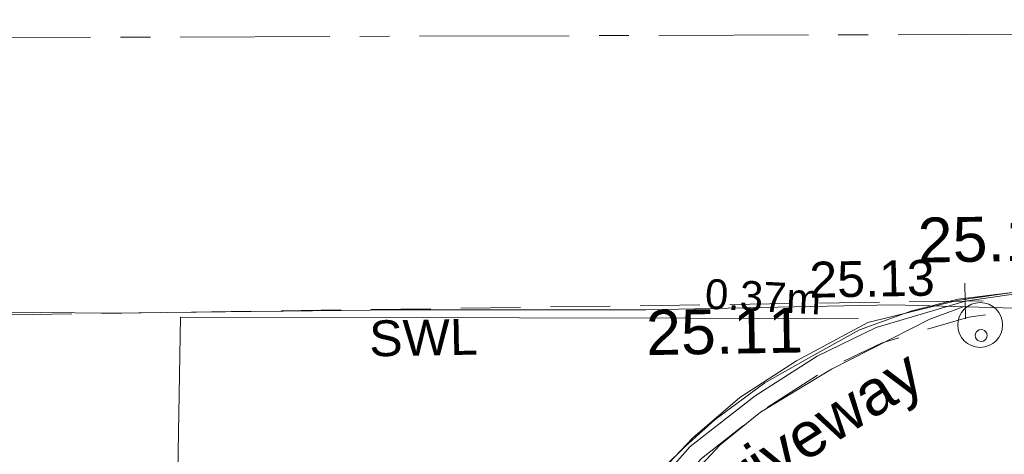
# Model space of a CAD drawing. Header units: millimetres. Extents: x -287732 to 520720, y -88450 to 287754.
# Tile 28 of 256: x -244807 to -236577, y 78107 to 81744. Entities that reach past the tile are written whole.
import ezdxf

# ---------------------------------------------------------------- set-up
doc = ezdxf.new("R2010")
doc.units = ezdxf.units.MM
for name, pattern in [('IMPORT-CENTER _6_', [2000, 1250, -250, 250, -250]), ('IMPORT-DASHED _2_', [750, 500, -250]), ('IMPORT-UG_ELEC_LV_QLB2 _2_', [2700, 1500, -300.0000000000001, 0, -250, 150, -300.0000000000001, 0, -200]), ('IMPORT-UG_ELEC_STREET LIGHTING_QLB2 _2_', [2700, 1500, -300.0000000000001, 0, -250, 150, -300.0000000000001, 0, -200])]:
    doc.linetypes.add(name, pattern=pattern)
for name, color, linetype, lineweight in [('00_TOPO_DRIVE_WAY', 7, 'Continuous', 9), ('00_TOPO_ROAD_EDGE', 7, 'Continuous', 9), ('CHANGE_OF_SURFACE', 7, 'IMPORT-DASHED _2_', 9)]:
    doc.layers.add(name, color=color, linetype=linetype, lineweight=lineweight)
for name, color, linetype, lineweight, true_color in [('00_TOPO_FURN_BOLLARD', 7, 'Continuous', 9, 0x666666), ('00_TOPO_ROAD_MARKING_WHITE_CONTINUOUS', 7, 'Continuous', 9, 0x999999), ('12333-PUM-2D-U-0001-C01 - Rev2_REVIT IMPORT_dwg', 7, 'Continuous', 9, 0x767676), ('BOLLARD', 7, 'Continuous', 9, 0x00a5a5), ('FORM_LINE', 7, 'IMPORT-DASHED _2_', 9, 0x00a500), ('FORM_LINE_LVL', 7, 'Continuous', 9, 0x00a500), ('MARKINGS_WHITE_LINE', 7, 'Continuous', 9, 0xc0c0c0), ('MARKINGS_WHITE_LINE_TXT', 7, 'Continuous', 9, 0xc0c0c0), ('PUM-ELECTRIC-LV-QLB2', 1, 'IMPORT-UG_ELEC_LV_QLB2 _2_', 9, 0xff0000), ('ROAD_CROWNLINE', 7, 'IMPORT-CENTER _6_', 9, 0xa500a5)]:
    doc.layers.add(name, color=color, linetype=linetype, lineweight=lineweight, true_color=true_color)
doc.styles.add('Arial_1', font='arial.ttf', dxfattribs={"height": 250})
doc.styles.add('Arial_3', font='arial.ttf', dxfattribs={"height": 299.9999999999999})
doc.styles.add('Swis721 Lt BT_2', font='swissl.ttf', dxfattribs={"height": 375})

# ---------------------------------------------------------------- blocks, each defined once
blk = doc.blocks.new('12333-PUM-2D-U-0001-C01 - Rev2_REVIT IMPORT_dwg_MSL_Bollard_2-2077182-Site Location Plan Proposed')
at = {"layer": '00_TOPO_FURN_BOLLARD', "color": 254, "true_color": 0xcccccc}
blk.add_circle((0, 0), 62.50000000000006, dxfattribs=at)
blk = doc.blocks.new('12333-PUM-2D-U-0001-C01 - Rev2_REVIT IMPORT_dwg_MGS62954_T2_Galway_ITM_3d_Rev1-2077680-Site Location Plan Proposed')
at = {"layer": '00_TOPO_DRIVE_WAY', "color": 254, "true_color": 0xcccccc, "flags": 128}
blk.add_lwpolyline([(533663851.2086282, 725637191.3688638), (533664407.6172627, 725637767.6369823), (533664750.1139666, 725638033.8468126), (533665349.9386057, 725638384.8074973), (533666179.3593096, 725638789.1376567), (533666460.2981481, 725638886.6982682)], dxfattribs=at)
at = {"layer": '00_TOPO_ROAD_EDGE', "color": 254, "true_color": 0xcccccc, "flags": 128}
for points in [[(533652905.9845168, 725639060.2605728), (533655825.6610834, 725639052.8384615), (533659328.6408829, 725638959.2231005), (533661744.8664454, 725638943.2909826), (533663805.9177443, 725638908.3496011), (533665876.0503203, 725638912.736755)], [(533665876.0503203, 725638912.736755), (533668630.0000001, 725638790.0000001), (533670540.0000001, 725638820.0000002), (533673150.0000001, 725638700.0000002), (533675420.0000001, 725638690.0000002), (533677480, 725638600.0000001), (533679740.0000001, 725638530.0000001), (533680510, 725638480), (533681340, 725638350), (533682480, 725638040), (533683780.0000001, 725637480), (533684670.0000001, 725636920.0000001), (533685541.7849279, 725636262.3780655), (533686526.9245338, 725635395.5105175), (533686988.0880461, 725634692.2058407), (533687658.5658094, 725633570.8452781), (533688054.0675241, 725632501.693384), (533688349.1267382, 725630950.0803146), (533688530.870689, 725629233.9140058), (533688646.1075958, 725627560.1240957), (533688513.5912579, 725625602.3823373), (533688509.2375391, 725623160.5965438), (533688405.0128129, 725620743.2053207)]]:
    blk.add_lwpolyline(points, dxfattribs=at)
at = {"layer": '00_TOPO_ROAD_MARKING_WHITE_CONTINUOUS', "color": 254, "true_color": 0xcccccc, "flags": 128}
for points in [[(533679940.0000002, 725638660), (533678220.0000001, 725638770), (533676390.0000001, 725638810.0000001), (533674170.0000001, 725638840.0000002), (533671690.0000002, 725638890), (533669310.0000002, 725638940.0000002), (533667420.0000001, 725639000), (533666870, 725639000), (533666420.0000001, 725638950.0000002), (533666030.0000001, 725638860), (533665589.9999999, 725638710.0000001), (533665180.0000002, 725638490.0000001), (533664790.0000001, 725638280), (533664370.0000001, 725637980), (533664120.0000001, 725637760.0000001), (533663760.0000001, 725637420.0000001)], [(533663770.0000001, 725637410.0000001), (533664180.0000002, 725637830.0000001), (533664580.0000001, 725638160), (533665060.0000002, 725638460.0000002), (533665660.0000001, 725638770), (533666410.0000001, 725638940.0000002), (533666950.0000001, 725639010.0000001)]]:
    blk.add_lwpolyline(points, dxfattribs=at)
at = {"xscale": 3, "yscale": 3, "zscale": 3}
blk.add_blockref('12333-PUM-2D-U-0001-C01 - Rev2_REVIT IMPORT_dwg_MSL_Bollard_2-2077182-Site Location Plan Proposed', (533666598.7544489, 725638732.2219782), dxfattribs=at)
at = {"layer": '00_TOPO_DRIVE_WAY', "color": 251, "true_color": 0x666666, "insert": (533666089.5111681, 725639637.7490354), "char_height": 375, "width": 1495.902363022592, "attachment_point": 1, "line_spacing_factor": 1.005061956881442, "style": 'Swis721 Lt BT_2'}
blk.add_mtext('25.13', dxfattribs=at)
at = {"layer": '00_TOPO_DRIVE_WAY', "color": 251, "true_color": 0x666666, "insert": (533664110.9974028, 725637438.9507349), "char_height": 375, "width": 2436.183848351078, "attachment_point": 1, "rotation": 31.34767217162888, "line_spacing_factor": 1.005061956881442, "style": 'Swis721 Lt BT_2'}
blk.add_mtext('Driveway', dxfattribs=at)
at = {"layer": '00_TOPO_ROAD_EDGE', "color": 251, "true_color": 0x666666, "insert": (533663805.9000001, 725638903.5296079), "char_height": 375, "width": 1495.902363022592, "attachment_point": 1, "line_spacing_factor": 1.005061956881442, "style": 'Swis721 Lt BT_2'}
blk.add_mtext('25.11', dxfattribs=at)
blk = doc.blocks.new('12333-PUM-2D-U-0001-C01 - Rev2_REVIT IMPORT_dwg_CIRCL-2077706-Site Location Plan Proposed')
at = {"layer": 'BOLLARD', "color": 254, "true_color": 0xaae1e1, "flags": 128}
blk.add_lwpolyline([(475.0000000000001, -154), (500.0000000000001, 0), (475.0000000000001, 154), (404.0000000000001, 293), (293, 404.0000000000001), (154, 475.0000000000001), (0, 500.0000000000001), (-154, 475.0000000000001), (-293, 404.0000000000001), (-404.0000000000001, 293), (-475.0000000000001, 154), (-500.0000000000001, 0), (-475.0000000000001, -154), (-404.0000000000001, -293), (-293, -404.0000000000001), (-154, -475.0000000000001), (0, -500.0000000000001), (154, -475.0000000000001), (293, -404.0000000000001), (404.0000000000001, -293)], close=True, dxfattribs=at)
blk = doc.blocks.new('12333-PUM-2D-U-0001-C01 - Rev2_REVIT IMPORT_dwg_SPOT-2077773-Site Location Plan Proposed')
at = {"layer": 'FORM_LINE_LVL', "color": 9, "true_color": 0xaae1aa}
for p, q in [((0, 500.0000000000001), (0, -500.0000000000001)), ((-500.0000000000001, 0), (500.0000000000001, 0))]:
    blk.add_line(p, q, dxfattribs=at)
blk = doc.blocks.new('12333-PUM-2D-U-0001-C01 - Rev2_REVIT IMPORT_dwg-1620468-Site Location Plan Proposed')
at = {"layer": 'CHANGE_OF_SURFACE', "color": 253, "true_color": 0xaaaaaa, "flags": 128}
blk.add_lwpolyline([(43959.82939924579, 21034.25589669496), (42461.25559182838, 21869.82432252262), (41752.83888285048, 22214.95041146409), (40826.44780178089, 22496.50064192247), (39945.46804821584, 22587.32329716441), (38946.41884299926, 22687.22821772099), (38010.94549649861, 22696.31048338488), (34941.13975728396, 22762.15690816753), (31471.71433607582, 22880.22635970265), (27548.17564005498, 22948.34335101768), (25808.92179673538, 22993.75467840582), (25425.19607918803, 22946.07278425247), (24696.34427281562, 22743.99237695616), (24217.25476731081, 22521.47687226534), (23706.3773330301, 22205.86814626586), (23170.52366840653, 21801.70733155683), (22964.02418846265, 21575.5534194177)], dxfattribs=at)
at = {"layer": 'FORM_LINE', "color": 9, "true_color": 0xaae1aa}
blk.add_line((12180.45002571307, 23121.50762742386), (25398.37451162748, 23080.42501751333), dxfattribs=at)
at = {"layer": 'MARKINGS_WHITE_LINE', "color": 254, "true_color": 0xeaeaea, "flags": 128}
for points in [[(38819.70300804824, 22825.09917963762), (38013.07385694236, 22832.9305308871), (34944.92853584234, 22898.74133979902), (31475.22404568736, 23016.8202884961), (27551.14470899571, 23084.94666591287), (25802.24324169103, 23130.60988939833), (25398.37451162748, 23080.42501751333), (24648.99459993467, 22872.6530171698), (24152.343439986, 22641.98091474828), (23629.1674451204, 22318.77441087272), (23078.15103908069, 21903.17729127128), (22863.12423250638, 21667.68442979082)], [(24503.91377438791, 22950.89774148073), (18836.58010186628, 23059.88492711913), (18709.42838490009, 19354.32060330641)]]:
    blk.add_lwpolyline(points, dxfattribs=at)
at = {"layer": 'ROAD_CROWNLINE', "color": 254, "true_color": 0xe1aae1, "flags": 128}
blk.add_lwpolyline([(-7115.968707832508, 25998.24453203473), (-1349.35441124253, 25901.96411404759), (136.4882664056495, 25861.25609558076), (3874.386732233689, 25758.84791836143), (4966.068879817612, 25728.93881832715), (14624.89192071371, 25464.31352931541), (26847.85086719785, 25290.52738344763), (39319.5115167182, 25149.60466418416)], dxfattribs=at)
blk.add_blockref('12333-PUM-2D-U-0001-C01 - Rev2_REVIT IMPORT_dwg_MGS62954_T2_Galway_ITM_3d_Rev1-2077680-Site Location Plan Proposed', (-533641079.6498471, -725615854.3561786))
for name, p, xscale, yscale, zscale in [('12333-PUM-2D-U-0001-C01 - Rev2_REVIT IMPORT_dwg_SPOT-2077773-Site Location Plan Proposed', (25398.37451162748, 23080.42501751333), 0.3, 0.3, 0.3), ('12333-PUM-2D-U-0001-C01 - Rev2_REVIT IMPORT_dwg_CIRCL-2077706-Site Location Plan Proposed', (25526.43355843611, 22789.39319623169), 0.1, 0.1, 0.1)]:
    blk.add_blockref(name, p, dxfattribs=dict(xscale=xscale, yscale=yscale, zscale=zscale))
at = {"layer": 'FORM_LINE_LVL', "insert": (24097.83863055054, 23430.80835701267), "char_height": 299.9999999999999, "width": 1256.112065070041, "attachment_point": 1, "line_spacing_factor": 0.9417779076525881, "style": 'Arial_3'}
blk.add_mtext('25.13', dxfattribs=at)
at = {"layer": 'MARKINGS_WHITE_LINE_TXT', "insert": (20411.39888681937, 23003.57007053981), "char_height": 299.9999999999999, "width": 1083.488477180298, "attachment_point": 1, "line_spacing_factor": 0.9417779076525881, "style": 'Arial_3'}
blk.add_mtext('SWL', dxfattribs=at)
at = {"layer": 'PUM-ELECTRIC-LV-QLB2', "insert": (23718.27243076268, 23271.26236961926), "char_height": 250, "width": 1160.025439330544, "attachment_point": 2, "rotation": 356.05192631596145, "line_spacing_factor": 0.9417779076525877, "style": 'Arial_1'}
blk.add_mtext('0.37m', dxfattribs=at)

msp = doc.modelspace()

# ---------------------------------------------------------------- block references
at = {"layer": '12333-PUM-2D-U-0001-C01 - Rev2_REVIT IMPORT_dwg', "color": 254, "linetype": 'IMPORT-UG_ELEC_STREET LIGHTING_QLB2 _2_', "true_color": 0xffd4d4, "rotation": 0.9999999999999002}
msp.add_blockref('12333-PUM-2D-U-0001-C01 - Rev2_REVIT IMPORT_dwg-1620468-Site Location Plan Proposed', (-261895.0770586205, 55869.5817132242), dxfattribs=at)

doc.saveas('drawing.dxf')
